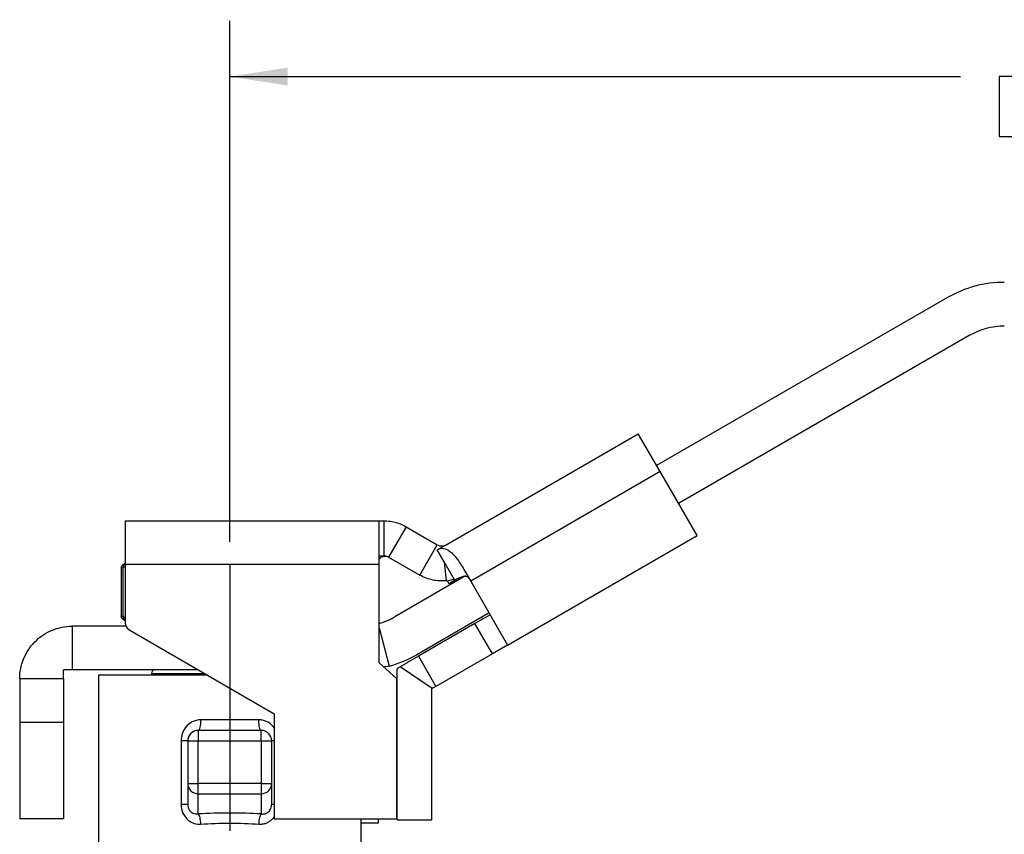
# Model space of a CAD drawing. Header units: inches. Extents: x 0.2 to 10.8, y 0.2 to 8.2.
# Tile 4 of 12: x 1.7 to 4, y 3.1 to 4.9. Entities that reach past the tile are written whole.
import ezdxf

# ---------------------------------------------------------------- set-up
doc = ezdxf.new("R2010")
doc.units = ezdxf.units.IN
doc.header["$MEASUREMENT"] = 0
doc.linetypes.add('SLD-Center', pattern=[0.75, 0.6, -0.05, 0.05, -0.05])
doc.linetypes.add('SLD-Solid', pattern=[0])
doc.layers.add('CENTER', color=40, linetype='SLD-Center')
doc.layers.add('DIMENSIONS', color=140, linetype='SLD-Solid', lineweight=25)
doc.styles.add('SLDTEXTSTYLE0', font='TXT', dxfattribs={"width": 0.7})
doc.dimstyles.new('SLDDIMSTYLE1', dxfattribs={"dimtxt": 0.084961, "dimasz": 0.13, "dimexe": 0, "dimexo": 0.0625, "dimgap": 0.02124, "dimtad": 0, "dimtih": 1, "dimtoh": 1, "dimrnd": 1e-09, "dimzin": 12, "dimdsep": 46, "dimtxsty": 'SLDTEXTSTYLE0', "dimsah": 1, "dimcen": 0.09, "dimadec": 0, "dimazin": 3, "dimtfac": 1, "dimtofl": 0, "dimtmove": 0, "dimatfit": 3, "dimfxl": 0, "dimfrac": 2, "dimtolj": 1, "dimtzin": 12, "dimarcsym": 0})

# ---------------------------------------------------------------- blocks, each defined once
blk = doc.blocks.new('_D_2')
at = {"layer": 'DIMENSIONS'}
for p, q in [((2.2139, 3.7535), (2.2139, 4.9243)), ((5.9846, 4.3768), (5.9846, 4.9243)), ((2.2139, 4.7993), (3.8579, 4.7993)), ((3.973, 4.7993), (3.9445, 4.7993)), ((3.9445, 4.7993), (3.9445, 4.6643)), ((4.2255, 4.7993), (4.254, 4.7993)), ((4.254, 4.7993), (4.254, 4.6643)), ((5.9846, 4.7993), (4.3406, 4.7993)), ((3.9445, 4.6643), (3.973, 4.6643)), ((4.254, 4.6643), (4.2255, 4.6643))]:
    blk.add_line(p, q, dxfattribs=at)
for points in [[(2.2139, 4.7993), (2.3439, 4.7793), (2.3439, 4.8193)], [(5.9846, 4.7993), (5.8546, 4.8193), (5.8546, 4.7793)]]:
    blk.add_solid(points, dxfattribs=at)
at = {"layer": 'DIMENSIONS', "char_height": 0.08333, "attachment_point": 1, "style": 'SLDTEXTSTYLE0'}
for s, insert in [('3.77', (3.973, 4.9257)), ('95.8', (3.973, 4.7717))]:
    blk.add_mtext(s, dxfattribs=dict(at, insert=insert))

msp = doc.modelspace()

# ---------------------------------------------------------------- linework, layer by layer
for p, q in [((3.8283, 4.3024), (3.1742, 3.9248)), ((3.8775, 4.2172), (3.2234, 3.8395)), ((2.7005, 3.7467), (3.1329, 3.9964)), ((3.1821, 3.9111), (3.1329, 3.9964)), ((3.1821, 3.9111), (2.7559, 3.6651)), ((3.2651, 3.7674), (3.1821, 3.9111)), ((1.979, 3.8005), (2.5499, 3.8005)), ((1.979, 3.8005), (1.979, 3.7021)), ((2.5499, 3.7021), (2.5499, 3.8005)), ((2.5499, 3.8005), (2.5613, 3.8005)), ((2.5613, 3.7218), (2.5613, 3.8005)), ((2.6105, 3.7874), (2.5711, 3.7192)), ((2.5741, 3.7997), (2.5741, 3.8005)), ((2.6105, 3.7874), (2.6808, 3.7467)), ((2.8389, 3.5213), (3.2651, 3.7674)), ((2.6415, 3.6786), (2.6808, 3.7467)), ((2.6927, 3.7442), (2.6928, 3.7423)), ((2.6928, 3.7423), (2.7005, 3.7467)), ((2.5499, 3.7218), (2.5613, 3.7218)), ((2.6806, 3.7353), (2.6928, 3.7423)), ((2.6963, 3.7081), (2.6806, 3.7353)), ((1.979, 3.7044), (1.9731, 3.701)), ((1.9782, 3.7034), (1.977, 3.703)), ((2.5499, 3.7021), (1.979, 3.7021)), ((1.979, 3.7021), (1.979, 3.5714)), ((2.5499, 3.4809), (2.5499, 3.7021)), ((2.5711, 3.7192), (2.6415, 3.6786)), ((2.7186, 3.6694), (2.6963, 3.7081)), ((2.6963, 3.7081), (2.7006, 3.6659)), ((1.9694, 3.6942), (1.9694, 3.5867)), ((1.9741, 3.6961), (1.979, 3.698)), ((1.9741, 3.5848), (1.9741, 3.6961)), ((2.7446, 3.6767), (2.5854, 3.5848)), ((2.7407, 3.6914), (2.7559, 3.6651)), ((2.7032, 3.6662), (2.707, 3.6596)), ((2.707, 3.6596), (2.72, 3.6671)), ((2.72, 3.6671), (2.7186, 3.6694)), ((2.7559, 3.6651), (2.8389, 3.5213)), ((2.7972, 3.5935), (2.6346, 3.4995)), ((2.7995, 3.5895), (2.7654, 3.5698)), ((1.9731, 3.58), (1.979, 3.5765)), ((1.979, 3.5827), (1.9741, 3.5848)), ((1.977, 3.578), (1.979, 3.5771)), ((2.7654, 3.5698), (2.6383, 3.4964)), ((2.8048, 3.5016), (2.7654, 3.5698)), ((2.7802, 3.5836), (2.7825, 3.5797)), ((1.8596, 3.5637), (1.8596, 3.4653)), ((1.9806, 3.5637), (1.8596, 3.5637)), ((1.9889, 3.5544), (2.3137, 3.3668)), ((2.5499, 3.5596), (2.5728, 3.474)), ((2.8048, 3.5016), (2.6777, 3.4282)), ((2.8389, 3.5213), (2.8048, 3.5016)), ((2.5891, 3.4457), (2.5499, 3.4809)), ((2.6383, 3.4964), (2.6777, 3.4282)), ((2.1432, 3.4653), (1.8596, 3.4653)), ((2.0377, 3.4574), (2.0377, 3.4535)), ((2.0377, 3.4574), (2.1568, 3.4574)), ((2.5728, 3.474), (2.5603, 3.4716)), ((2.597, 3.4726), (2.5906, 3.4689)), ((2.5906, 3.1286), (2.5906, 3.4689)), ((2.6694, 3.4235), (2.597, 3.4726)), ((1.7415, 3.4456), (1.7415, 3.3473)), ((1.8399, 3.4456), (1.7415, 3.4456)), ((1.8399, 3.4456), (1.8399, 3.3473)), ((1.9186, 3.4535), (1.9186, 3.0479)), ((2.1637, 3.4535), (1.9186, 3.4535)), ((2.5891, 3.4457), (2.5891, 3.1306)), ((2.6694, 3.4235), (2.6679, 3.4226)), ((2.6679, 3.4226), (2.6679, 3.1286)), ((2.3137, 3.3668), (2.3137, 3.1306)), ((1.8399, 3.3473), (1.7415, 3.3473)), ((1.7415, 3.3473), (1.7415, 3.1307)), ((1.8399, 3.3473), (1.8399, 3.1307)), ((2.2795, 3.3531), (2.1483, 3.3531)), ((2.143, 3.3294), (2.143, 3.3058)), ((2.2848, 3.3294), (2.143, 3.3294)), ((2.2848, 3.3058), (2.2848, 3.3294)), ((2.1045, 3.3058), (2.1045, 3.1636)), ((2.1194, 3.3058), (2.143, 3.3058)), ((2.1194, 3.3058), (2.1194, 3.2098)), ((2.143, 3.3058), (2.2848, 3.3058)), ((2.143, 3.2098), (2.143, 3.3058)), ((2.2848, 3.3058), (2.3084, 3.3058)), ((2.2848, 3.3058), (2.2848, 3.2098)), ((2.3084, 3.2098), (2.3084, 3.3058)), ((2.1194, 3.2098), (2.143, 3.2098)), ((2.1194, 3.2098), (2.1194, 3.1636)), ((2.143, 3.187), (2.143, 3.2098)), ((2.2848, 3.2098), (2.143, 3.2098)), ((2.2848, 3.2098), (2.2848, 3.187)), ((2.2848, 3.2098), (2.3084, 3.2098)), ((2.3084, 3.1636), (2.3084, 3.2098)), ((2.143, 3.187), (2.2848, 3.187)), ((2.143, 3.1415), (2.143, 3.187)), ((2.2848, 3.187), (2.2848, 3.1415)), ((1.8399, 3.1307), (1.7415, 3.1307)), ((2.3137, 3.1306), (2.5891, 3.1306)), ((2.5092, 3.0483), (2.5092, 3.1306)), ((2.5486, 3.1218), (2.5486, 3.1306)), ((2.5906, 3.1286), (2.6679, 3.1286)), ((2.5092, 3.1218), (2.5486, 3.1218))]:
    msp.add_line(p, q)
for centre, radius, start, end in [((3.9563, 4.0808), 0.2559, 90, 120), ((3.9563, 4.0808), 0.1575, 90, 120), ((2.6907, 3.7638), 0.0197, 275.7828, 300), ((2.6907, 3.7638), 0.0984, 275.7828, 286.5077), ((1.9987, 3.5714), 0.0197, 180, 240), ((2.5066, 3.7212), 0.1575, 285.9575, 300), ((2.5066, 3.7212), 0.2559, 285, 300), ((2.0456, 3.4574), 0.00787, 90, 180), ((2.143, 3.3058), 0.0236, 90, 180), ((2.2848, 3.3058), 0.0236, 0, 90), ((2.1426, 3.2102), 0.0232, 181.0102, 270.9758), ((2.2852, 3.2102), 0.0232, 269.0242, 358.9898)]:
    msp.add_arc(centre, radius, start, end)
msp.add_ellipse((2.2139, 3.0581), major_axis=(0.3189, 0), ratio=0.267949, start_param=1.346703, end_param=1.794889)
for points, knots in [([(2.5613, 3.8005), (2.5685, 3.8005), (2.5767, 3.7997), (2.5936, 3.7955), (2.6023, 3.7921), (2.6105, 3.7874)], [0, 0, 0, 0, 0.5, 0.5, 1, 1, 1, 1]), ([(2.6808, 3.7467), (2.6834, 3.7453), (2.6856, 3.7447), (2.6896, 3.744), (2.6912, 3.7441), (2.6927, 3.7442)], [0, 0, 0, 0, 0.5, 0.5, 1, 1, 1, 1]), ([(2.5499, 3.7115), (2.55, 3.7123), (2.5501, 3.7141), (2.5517, 3.7167), (2.5553, 3.7194), (2.5602, 3.721), (2.5643, 3.7212), (2.5657, 3.7212)], [0, 0, 0, 0, 0.115491, 0.248021, 0.45857, 0.81181, 1, 1, 1, 1]), ([(2.5711, 3.7192), (2.5689, 3.7205), (2.5669, 3.721), (2.5637, 3.7217), (2.5624, 3.7218), (2.5613, 3.7218)], [0, 0, 0, 0, 0.5, 0.5, 1, 1, 1, 1]), ([(2.6806, 3.7353), (2.6854, 3.738), (2.69, 3.7392), (2.6995, 3.7379), (2.7043, 3.7356), (2.7119, 3.7296), (2.7145, 3.7272), (2.7197, 3.7217), (2.7223, 3.7186), (2.7276, 3.7118), (2.7302, 3.708), (2.7355, 3.7001), (2.7381, 3.6959), (2.7407, 3.6914)], [0, 0, 0, 0, 0.25, 0.25, 0.5, 0.5, 0.625, 0.625, 0.75, 0.75, 0.875, 0.875, 1, 1, 1, 1]), ([(1.9733, 3.7011), (1.9727, 3.7007), (1.9716, 3.6999), (1.9703, 3.6982), (1.9695, 3.6963), (1.9694, 3.6949), (1.9694, 3.6942)], [0, 0, 0, 0, 0.249979, 0.499941, 0.749858, 1, 1, 1, 1]), ([(1.977, 3.703), (1.9759, 3.7024), (1.9738, 3.7013), (1.9735, 3.7011), (1.9733, 3.7011)], [0, 0, 0, 0, 0.499171, 1, 1, 1, 1]), ([(1.977, 3.703), (1.9758, 3.7022), (1.9742, 3.7002), (1.9739, 3.6973), (1.9741, 3.6961)], [0, 0, 0, 0, 0.5714286, 1, 1, 1, 1]), ([(1.9694, 3.6942), (1.9696, 3.6943), (1.97, 3.6945), (1.9727, 3.6956), (1.9741, 3.6961)], [0, 0, 0, 0, 0.493789, 1, 1, 1, 1]), ([(2.7006, 3.6659), (2.6909, 3.6649), (2.6808, 3.6653), (2.6605, 3.6695), (2.6507, 3.6732), (2.6415, 3.6786)], [0, 0, 0, 0, 0.5, 0.5, 1, 1, 1, 1]), ([(2.707, 3.6596), (2.7124, 3.6628), (2.7193, 3.6668), (2.726, 3.6668), (2.7274, 3.6668)], [0, 0, 0, 0, 0.785642, 1, 1, 1, 1]), ([(2.7528, 3.6703), (2.7512, 3.6732), (2.7484, 3.6748), (2.7428, 3.6759), (2.7399, 3.6755), (2.7312, 3.6733), (2.7256, 3.6703), (2.72, 3.6671)], [0, 0, 0, 0, 0.25, 0.25, 0.5, 0.5, 1, 1, 1, 1]), ([(1.9694, 3.5867), (1.9694, 3.586), (1.9695, 3.5846), (1.9703, 3.5827), (1.9716, 3.581), (1.9727, 3.5803), (1.9733, 3.5799)], [0, 0, 0, 0, 0.250142, 0.500059, 0.750021, 1, 1, 1, 1]), ([(1.9741, 3.5848), (1.9727, 3.5853), (1.97, 3.5864), (1.9696, 3.5866), (1.9694, 3.5867)], [0, 0, 0, 0, 0.506211, 1, 1, 1, 1]), ([(1.9733, 3.5799), (1.9735, 3.5798), (1.9738, 3.5796), (1.9759, 3.5785), (1.977, 3.578)], [0, 0, 0, 0, 0.500829, 1, 1, 1, 1]), ([(1.9741, 3.5848), (1.9739, 3.5836), (1.9742, 3.5808), (1.9758, 3.5787), (1.977, 3.578)], [0, 0, 0, 0, 0.428571, 1, 1, 1, 1]), ([(1.7415, 3.4456), (1.7415, 3.461), (1.7445, 3.4762), (1.7562, 3.5047), (1.7647, 3.5176), (1.7864, 3.5395), (1.7992, 3.5483), (1.8206, 3.5574), (1.8282, 3.5597), (1.8438, 3.5629), (1.8517, 3.5637), (1.8596, 3.5637)], [0, 0, 0, 0, 0.1173196, 0.1173196, 0.2345775, 0.2345775, 0.3518353, 0.3518353, 0.4122047, 0.4122047, 0.4725748, 0.4725748, 0.4725748, 0.4725748]), ([(1.8596, 3.4653), (1.8563, 3.4653), (1.853, 3.4653), (1.8498, 3.4653), (1.8465, 3.4653), (1.8432, 3.4653), (1.8399, 3.4653)], [0, 0, 0, 0, 0.0002514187, 0.0002514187, 0.0002514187, 0.0005031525, 0.0005031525, 0.0005031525, 0.0005031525]), ([(2.1483, 3.3531), (2.1353, 3.3531), (2.1131, 3.3417), (2.1045, 3.3166), (2.1045, 3.3058)], [0, 0, 0, 0, 0.1095943, 0.19179, 0.19179, 0.19179, 0.19179]), ([(2.1483, 3.3531), (2.1483, 3.3469), (2.1477, 3.3407), (2.1458, 3.332), (2.1444, 3.3294), (2.143, 3.3294)], [0, 0, 0, 0, 0.5, 0.5, 1, 1, 1, 1]), ([(2.2848, 3.3294), (2.2834, 3.3294), (2.282, 3.332), (2.2801, 3.3407), (2.2795, 3.3469), (2.2795, 3.3531)], [0, 0, 0, 0, 0.5, 0.5, 1, 1, 1, 1]), ([(2.3137, 3.3339), (2.3126, 3.3358), (2.3086, 3.3429), (2.2989, 3.3487), (2.2881, 3.3525), (2.2824, 3.3529), (2.2795, 3.3531)], [0, 0, 0, 0, 0.157578, 0.582742, 0.793357, 1, 1, 1, 1]), ([(2.1194, 3.3058), (2.1194, 3.3058), (2.118, 3.3058), (2.1127, 3.3058), (2.1089, 3.3058), (2.1045, 3.3058)], [0, 0, 0, 0, 0.5, 0.5, 1, 1, 1, 1]), ([(2.3137, 3.3058), (2.3133, 3.3058), (2.3112, 3.3058), (2.3091, 3.3058), (2.3086, 3.3058), (2.3084, 3.3058)], [0, 0, 0, 0, 0.114409, 0.557204, 1, 1, 1, 1]), ([(2.1045, 3.1636), (2.1045, 3.1565), (2.1074, 3.1422), (2.1223, 3.1229), (2.1387, 3.118), (2.1483, 3.1186)], [0, 0, 0, 0, 0.0542219, 0.1084437, 0.1897765, 0.1897765, 0.1897765, 0.1897765]), ([(2.1045, 3.1636), (2.1089, 3.1636), (2.1127, 3.1636), (2.118, 3.1636), (2.1194, 3.1636), (2.1194, 3.1636)], [0, 0, 0, 0, 0.5, 0.5, 1, 1, 1, 1]), ([(2.1194, 3.1636), (2.1194, 3.1627), (2.1195, 3.1608), (2.1199, 3.1581), (2.1206, 3.1554), (2.1216, 3.1529), (2.1229, 3.1505), (2.1245, 3.1484), (2.1269, 3.1458), (2.1307, 3.1432), (2.1364, 3.1412), (2.1407, 3.1414), (2.143, 3.1415)], [0, 0, 0, 0, 0.073993, 0.145993, 0.216521, 0.286131, 0.3554, 0.424913, 0.495246, 0.636387, 0.804078, 1, 1, 1, 1]), ([(2.2848, 3.1415), (2.2858, 3.1414), (2.2878, 3.1412), (2.2907, 3.1414), (2.2933, 3.142), (2.2957, 3.1428), (2.2979, 3.1439), (2.2998, 3.1451), (2.3009, 3.146), (2.3036, 3.1485), (2.3075, 3.154), (2.3081, 3.1604), (2.3084, 3.1636)], [0, 0, 0, 0, 0.0875, 0.169738, 0.246802, 0.318798, 0.385855, 0.448133, 0.505835, 0.507684, 0.749829, 1, 1, 1, 1]), ([(2.3084, 3.1636), (2.3086, 3.1636), (2.3091, 3.1636), (2.3112, 3.1636), (2.3133, 3.1636), (2.3137, 3.1636)], [0, 0, 0, 0, 0.442796, 0.885591, 1, 1, 1, 1]), ([(2.2795, 3.1186), (2.2823, 3.1186), (2.288, 3.1186), (2.2962, 3.1208), (2.3038, 3.1247), (2.3098, 3.1293), (2.3126, 3.1331), (2.3137, 3.1345)], [0, 0, 0, 0, 0.213421, 0.428208, 0.646748, 0.864715, 1, 1, 1, 1])]:
    msp.add_open_spline(points, degree=3, knots=knots)
for points in [[(2.6383, 3.4964), (2.6247, 3.4886), (2.6111, 3.4807), (2.597, 3.4726)], [(1.8399, 3.4456), (1.8399, 3.4521), (1.8399, 3.4587), (1.8399, 3.4653)], [(2.6777, 3.4282), (2.6751, 3.4267), (2.6725, 3.4253), (2.6694, 3.4235)], [(2.143, 3.1415), (2.1442, 3.1401), (2.1466, 3.1341), (2.148, 3.1238), (2.1483, 3.1186)], [(2.2795, 3.1186), (2.2798, 3.1238), (2.2812, 3.1341), (2.2836, 3.1401), (2.2848, 3.1415)], [(2.1483, 3.1186), (2.1913, 3.1215), (2.2365, 3.1215), (2.2795, 3.1186)]]:
    msp.add_open_spline(points, degree=3)
at = {"layer": 'CENTER'}
msp.add_line((2.2139, 3.7035), (2.2139, 2.7981), dxfattribs=at)

# ---------------------------------------------------------------- dimensions: what is measured, and where the dimension line sits
at = {"layer": 'DIMENSIONS'}
dim = msp.add_linear_dim(base=(5.9846, 4.7993), p1=(2.2139, 3.7035), p2=(5.9846, 4.3268), dimstyle='SLDDIMSTYLE1', dxfattribs=at)
dim.commit()
dim.dimension.update_dxf_attribs({"geometry": '_D_2', "text_midpoint": (4.0992, 4.7993), "dimtype": 160})

doc.saveas('drawing.dxf')
